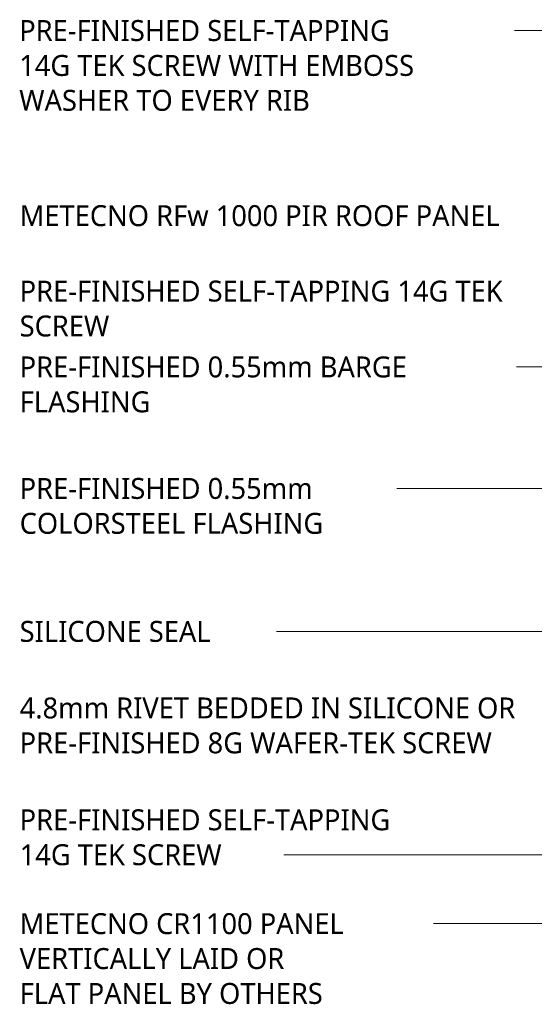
# Model space of a CAD drawing. Header units: millimetres. Extents: x -399 to 997, y 8 to 661.
# Tile 1 of 5: x -399 to -116, y 81 to 622. Entities that reach past the tile are written whole.
import ezdxf

# ---------------------------------------------------------------- set-up
doc = ezdxf.new("R2010")
doc.units = ezdxf.units.MM
doc.layers.add('G-ANNO-TEXT', color=231, linetype='Continuous', lineweight=9)
doc.styles.add('Yu Gothic', font='Yu Gothic.ttf', dxfattribs={"height": 11.5})

msp = doc.modelspace()

# ---------------------------------------------------------------- linework, layer by layer
at = {"layer": 'G-ANNO-TEXT', "color": 7}
for p, q in [((-143.49, 615.63), (-166.63, 615.63)), ((306.75, 615.63), (-143.49, 615.63)), ((-124.26, 430.82), (-165.72, 430.82)), ((14.14, 430.82), (-124.26, 430.82)), ((-170.57, 364.06), (-219.96, 364.06)), ((83.26, 364.06), (-170.57, 364.06)), ((-274.18, 285.51), (-274.53, 285.51)), ((93.82, 285.51), (-274.18, 285.51)), ((-160.27, 162.82), (-271.22, 162.82)), ((60, 162.82), (-160.27, 162.82)), ((-203.34, 124.96), (-203.42, 124.96)), ((96.58, 124.96), (-203.34, 124.96))]:
    msp.add_line(p, q, dxfattribs=at)

# ---------------------------------------------------------------- texts
at = {"layer": 'G-ANNO-TEXT', "color": 7, "char_height": 11.5, "attachment_point": 1, "style": 'Yu Gothic', "bg_fill": 3, "box_fill_scale": 1.25, "bg_fill_color": 256, "bg_fill_true_color": 13158600, "bg_fill_transparency": 0}
for s, insert, width in [('PRE-FINISHED SELF-TAPPING ', (-399.04, 621.38), 269.367), ('14G TEK SCREW WITH EMBOSS ', (-399.04, 602.2), 280.5906), ('WASHER TO EVERY RIB', (-399.04, 583.02), 204.0295), ('METECNO RFw 1000 PIR ROOF PANEL ', (-398.79, 519.67), 335.5062), ('PRE-FINISHED SELF-TAPPING 14G TEK ', (-398.79, 478.23), 347.9324), ('SCREW', (-398.79, 459.05), 63.7342), ('PRE-FINISHED 0.55mm BARGE ', (-398.79, 436.57), 270.1687), ('FLASHING', (-398.79, 417.39), 90.1898), ('PRE-FINISHED 0.55mm ', (-398.79, 369.81), 204.4303), ('COLORSTEEL FLASHING ', (-398.79, 350.63), 218.059), ('SILICONE SEAL ', (-398.79, 291.26), 138.2911), ('4.8mm RIVET BEDDED IN SILICONE OR ', (-398.79, 249.21), 341.5189), ('PRE-FINISHED 8G WAFER-TEK SCREW', (-398.79, 230.03), 335.9071), ('PRE-FINISHED SELF-TAPPING ', (-398.79, 187.76), 269.367), ('14G TEK SCREW', (-398.79, 168.57), 142.2995), ('METECNO CR1100 PANEL ', (-398.79, 130.71), 224.4725), ('VERTICALLY LAID OR ', (-398.79, 111.53), 190.8016), ('FLAT PANEL BY OTHERS', (-398.79, 92.35), 216.0548)]:
    msp.add_mtext(s, dxfattribs=dict(at, insert=insert, width=width))

doc.saveas('drawing.dxf')
